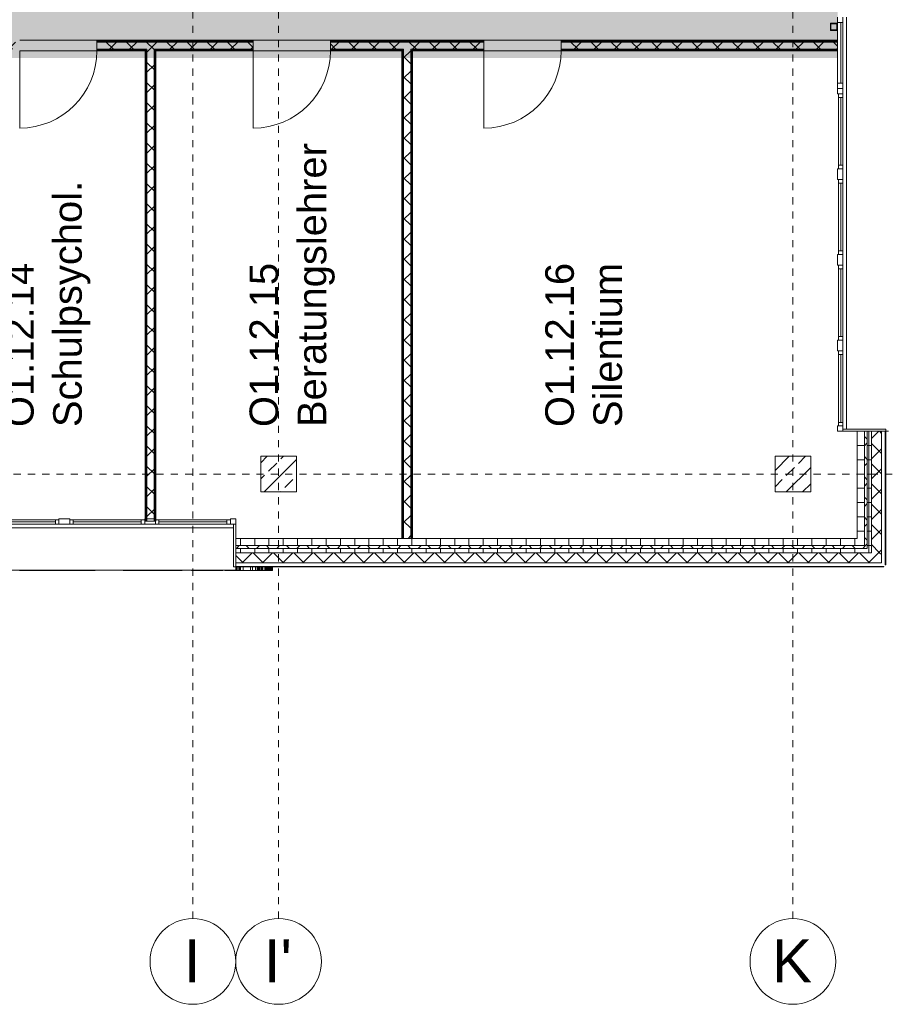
# Model space of a CAD drawing. Header units: metres. Extents: x -52 to 123, y -78 to 33.
# Tile 44 of 112: x 71 to 83, y -65 to -52. Entities that reach past the tile are written whole.
import ezdxf

# ---------------------------------------------------------------- set-up
doc = ezdxf.new("R2010")
doc.units = ezdxf.units.M
doc.linetypes.add('Rasterlinie', pattern=[0.019, 0.01, -0.003, 0.003, -0.003])
doc.linetypes.add('Über Schnittebene 1', pattern=[0.001, 0, -0.001])
for name, color, linetype, lineweight in [('A_Detailelemente', 7, 'Continuous', 9), ('A_Fassadenelemente', 7, 'Continuous', 9), ('A_Fassadenpfosten', 7, 'Continuous', 9), ('A_Fenster', 7, 'Continuous', 9), ('A_Geschossdecken', 7, 'Continuous', 9), ('A_Raster', 7, 'Continuous', 9), ('A_Räume_Beschriftung', 7, 'Continuous', 9), ('A_Tragwerksstützen', 7, 'Continuous', 9), ('A_Tragwerksstützen_Stahlbeton', 7, 'Continuous', 9), ('A_Türen', 7, 'Continuous', 9), ('A_Wände', 7, 'Continuous', 9), ('A_Wände_Schraffur', 7, 'Continuous', 18), ('Allgemeines Modell', 7, 'Continuous', 9)]:
    doc.layers.add(name, color=color, linetype=linetype, lineweight=lineweight)
doc.styles.add('Arial', font='arial.ttf', dxfattribs={"height": 0.6})
doc.styles.add('Arial_B', font='txt', dxfattribs={"height": 0.4})
pattern_1 = [(45, (1.421, 2.104), (-0.2283955, 0.2283955), []), (45, (1.649, 2.104), (-0.2283955, 0.2283955), [0.161, -0.081])]
pattern_2 = [(0, (1.421, 2.104), (0, 0.2), []), (90, (1.421, 2.104), (-0.2, 1e-17), [])]
pattern_3 = [(45, (1.421, 2.104), (-0.14142136, 0.14142136), []), (135, (1.421, 2.104), (-0.14142136, -0.14142136), [])]

# ---------------------------------------------------------------- blocks, each defined once
blk = doc.blocks.new('GSH_Fassade_Fenster_1flg - GSH_Fassade_Fenster_1flg-5999952-BS_Übersicht_O1_BRANDSCHUTZ')
at = {"layer": 'A_Fassadenelemente'}
for p, q in [((-0.525, 0.015), (-0.475, 0.015)), ((-0.525, -0.045), (-0.525, 0.015)), ((-0.475, 0.015), (0.475, 0.015)), ((-0.475, -0.045), (-0.475, 0.015)), ((0.525, 0.015), (0.475, 0.015)), ((0.475, -0.045), (0.475, 0.015)), ((0.525, -0.045), (0.525, 0.015)), ((-0.525, -0.045), (-0.475, -0.045)), ((0.475, -0.015), (-0.475, -0.015)), ((0.475, -0.045), (-0.475, -0.045)), ((0.525, -0.045), (0.475, -0.045))]:
    blk.add_line(p, q, dxfattribs=at)
blk = doc.blocks.new('Pfosten rechteckig - 150x75-1310572-BS_Übersicht_O1_BRANDSCHUTZ')
at = {"layer": 'A_Fassadenpfosten'}
for p, q in [((0.075, 0.06), (-0.075, 0.06)), ((-0.075, 0.06), (-0.075, -0.015)), ((0.075, 0.06), (0.075, -0.015)), ((-0.075, -0.015), (0.075, -0.015))]:
    blk.add_line(p, q, dxfattribs=at)
blk = doc.blocks.new('Pfosten rechteckig - 75x75_Links-2722237-BS_Übersicht_O1_BRANDSCHUTZ')
at = {"layer": 'A_Fassadenpfosten'}
for p, q in [((0, 0.06), (-0.075, 0.06)), ((-0.075, 0.06), (-0.075, -0.015)), ((0, 0.06), (0, -0.015)), ((-0.075, -0.015), (0, -0.015))]:
    blk.add_line(p, q, dxfattribs=at)
blk = doc.blocks.new('GSH_Tuer_I_1flg_SZ_OL - 1080x3200_2135_Voll-4240630-BS_Übersicht_O1_BRANDSCHUTZ')
at = {"layer": 'A_Türen'}
blk.add_line((0.54, 1.169), (0.54, 0.089), dxfattribs=at)
at = {"layer": 'A_Türen', "linetype": 'Über Schnittebene 1'}
for p, q in [((-0.54, 0.089), (0.54, 0.089)), ((-0.54, -0.061), (0.48, -0.061))]:
    blk.add_line(p, q, dxfattribs=at)
at = {"layer": 'A_Türen'}
blk.add_arc((0.54, 0.089), 1.08, 90, 180, dxfattribs=at)
blk = doc.blocks.new('GSH_Tuer_I_1flg_SZ_OL - 1080x3000_2135_Voll-6395013-BS_Übersicht_O1_BRANDSCHUTZ')
at = {"layer": 'A_Türen'}
blk.add_line((0.54, 1.169), (0.54, 0.089), dxfattribs=at)
at = {"layer": 'A_Türen', "linetype": 'Über Schnittebene 1'}
for p, q in [((-0.54, 0.089), (0.54, 0.089)), ((-0.54, -0.061), (0.48, -0.061))]:
    blk.add_line(p, q, dxfattribs=at)
at = {"layer": 'A_Türen'}
blk.add_arc((0.54, 0.089), 1.08, 90, 180, dxfattribs=at)
blk = doc.blocks.new('Pfosten rechteckig - 75x75_Recht-1405155-BS_Übersicht_O1_BRANDSCHUTZ')
at = {"layer": 'A_Fassadenpfosten'}
for p, q in [((0, 0.06), (-0.075, 0.06)), ((-0.075, 0.06), (-0.075, -0.015)), ((0, 0.06), (0, -0.015)), ((-0.075, -0.015), (0, -0.015))]:
    blk.add_line(p, q, dxfattribs=at)
blk = doc.blocks.new('Systemelement - Aluminium Blau_Fenster-6620886-BS_Übersicht_O1_BRANDSCHUTZ')
at = {"layer": 'A_Fassadenelemente'}
for p, q in [((-0.425, 0.015), (0.425, 0.015)), ((-0.425, -0.015), (-0.425, 0.015)), ((0.425, -0.015), (0.425, 0.015)), ((0.425, -0.015), (-0.425, -0.015))]:
    blk.add_line(p, q, dxfattribs=at)
blk = doc.blocks.new('Pfosten rechteckig - 90x75-V62-BS_Übersicht_O1_BRANDSCHUTZ')
at = {"layer": 'A_Fassadenpfosten'}
for p, q in [((82.581, -51.585), (82.581, -51.572)), ((82.581, -51.822), (82.581, -51.685)), ((82.581, -52.422), (82.581, -51.972))]:
    blk.add_line(p, q, dxfattribs=at)
blk = doc.blocks.new('Pfosten rechteckig - 75x75_Links-V63-BS_Übersicht_O1_BRANDSCHUTZ')
at = {"layer": 'A_Fassadenpfosten'}
for p, q in [((0, 0.06), (-0.075, 0.06)), ((-0.075, 0.06), (-0.075, -0.015)), ((0, 0.06), (0, -0.015)), ((-0.075, -0.015), (0, -0.015))]:
    blk.add_line(p, q, dxfattribs=at)
blk = doc.blocks.new('Pfosten rechteckig - 75x75_Links-V64-BS_Übersicht_O1_BRANDSCHUTZ')
at = {"layer": 'A_Fassadenpfosten'}
for p, q in [((0, 0.06), (-0.075, 0.06)), ((-0.075, 0.06), (-0.075, -0.015)), ((-0.075, -0.015), (0, -0.015))]:
    blk.add_line(p, q, dxfattribs=at)
blk = doc.blocks.new('Systemelement - GSH_Fassadenelement_169-169-169-5354076-BS_Übersicht_O1_BRANDSCHUTZ')
at = {"layer": 'A_Fassadenelemente'}
for p, q in [((-0.336, 0.06), (0.336, 0.06)), ((-0.336, 0.052), (-0.336, 0.06)), ((0.336, 0.052), (-0.336, 0.052)), ((0.336, 0.052), (0.336, 0.06))]:
    blk.add_line(p, q, dxfattribs=at)
blk = doc.blocks.new('Systemelement - GSH_Fassadenelement_169-169-169-5354077-BS_Übersicht_O1_BRANDSCHUTZ')
at = {"layer": 'A_Fassadenelemente'}
for p, q in [((-0.6, 0.06), (0.6, 0.06)), ((-0.6, 0.052), (-0.6, 0.06)), ((0.6, 0.052), (-0.6, 0.052)), ((0.6, 0.052), (0.6, 0.06))]:
    blk.add_line(p, q, dxfattribs=at)
blk = doc.blocks.new('Systemelement - GSH_Fassadenelement_169-169-169-6446674-BS_Übersicht_O1_BRANDSCHUTZ')
at = {"layer": 'A_Fassadenelemente'}
for p, q in [((-0.336, -0.052), (0.336, -0.052)), ((-0.336, -0.06), (-0.336, -0.052)), ((0.336, -0.06), (-0.336, -0.06)), ((0.336, -0.06), (0.336, -0.052))]:
    blk.add_line(p, q, dxfattribs=at)
blk = doc.blocks.new('Systemelement - GSH_Fassadenelement_169-169-169-6446675-BS_Übersicht_O1_BRANDSCHUTZ')
at = {"layer": 'A_Fassadenelemente'}
for p, q in [((-0.6, -0.052), (0.6, -0.052)), ((-0.6, -0.06), (-0.6, -0.052)), ((0.6, -0.06), (-0.6, -0.06)), ((0.6, -0.06), (0.6, -0.052))]:
    blk.add_line(p, q, dxfattribs=at)
blk = doc.blocks.new('Pfosten rechteckig - 75x75_Recht-V61-BS_Übersicht_O1_BRANDSCHUTZ')
at = {"layer": 'A_Fassadenpfosten'}
for p, q in [((0, 0.06), (-0.075, 0.06)), ((-0.075, 0.06), (-0.075, -0.015)), ((0, 0.06), (0, -0.015)), ((-0.075, -0.015), (0, -0.015))]:
    blk.add_line(p, q, dxfattribs=at)
blk = doc.blocks.new('Fensterbank1 - Fensterbank-6073046-BS_Übersicht_O1_BRANDSCHUTZ')
at = {"layer": 'A_Fenster'}
for p, q in [((82.707, -51.497), (82.707, -57.267)), ((83.296, -57.297), (83.256, -57.297)), ((74.126, -58.648), (37.031, -58.648)), ((36.956, -59.241), (74.156, -59.241)), ((74.156, -59.197), (74.156, -59.237)), ((74.156, -59.237), (74.156, -59.241))]:
    blk.add_line(p, q, dxfattribs=at)
blk = doc.blocks.new('Metal_Verkleidung - Metal_Verkleidung-6154593-BS_Übersicht_O1_BRANDSCHUTZ')
at = {"layer": 'A_Wände', "lineweight": 18}
for p, q in [((82.656, -57.267), (83.256, -57.267)), ((82.656, -57.297), (82.656, -57.267)), ((83.256, -57.297), (82.656, -57.297)), ((83.256, -57.297), (83.256, -57.267)), ((74.126, -59.197), (74.126, -58.597)), ((74.156, -58.597), (74.126, -58.597)), ((74.156, -58.597), (74.156, -59.197)), ((74.156, -59.197), (74.126, -59.197))]:
    blk.add_line(p, q, dxfattribs=at)
blk = doc.blocks.new('SHS Stütze _EN 10219-2_ - SHS 100 x 8-6617294-BS_Übersicht_O1_BRANDSCHUTZ')
at = {"layer": 'A_Tragwerksstützen'}
h = blk.add_hatch(dxfattribs=at)
h.set_pattern_fill('FP_92', color=256, style=0, pattern_type=2)
h.set_pattern_definition([(135, (-53.739, -81.11), (-0.502753, -0.502753), []), (135, (-54.501, -81.11), (-0.502753, -0.502753), [])])
h.paths.add_polyline_path([(0.05, -0.05), (0.05, 0.05), (-0.05, 0.05), (-0.05, -0.05)], flags=0)
h.paths.add_polyline_path([(0.042, 0.042), (0.042, -0.042), (-0.042, -0.042), (-0.042, 0.042)], flags=0)
for p, q in [((0.05, 0.05), (-0.05, 0.05)), ((-0.05, 0.05), (-0.05, -0.05)), ((-0.042, -0.042), (-0.042, 0.042)), ((-0.042, 0.042), (0.042, 0.042)), ((0.042, 0.042), (0.042, -0.042)), ((0.05, -0.05), (0.05, 0.05)), ((-0.05, -0.05), (0.05, -0.05)), ((0.042, -0.042), (-0.042, -0.042))]:
    blk.add_line(p, q, dxfattribs=at)
blk = doc.blocks.new('Raster - 3_0mm_mit Kreis-376402-BS_Übersicht_O1_BRANDSCHUTZ')
at = {"layer": 'A_Raster'}
blk.add_circle((0, 0), 0.003, dxfattribs=at)

msp = doc.modelspace()

# ---------------------------------------------------------------- hatches: boundary and pattern name
at = {"layer": 'A_Detailelemente', "true_color": 0xebdb14}
msp.add_hatch(color=40, dxfattribs=at).paths.add_polyline_path([(61.006, -52.072), (82.581, -52.072), (82.581, -51.822), (29.481, -51.822), (29.481, -41.357), (29.581, -41.357), (29.581, -41.277), (28.706, -41.277), (28.706, -40.447), (20.232, -40.447), (20.232, -40.647), (28.526, -40.647), (28.526, -41.457), (29.231, -41.457), (29.231, -52.072), (61.006, -52.072)], flags=0)
at = {"layer": 'A_Detailelemente', "true_color": 0xc2e2c4}
msp.add_hatch(color=254, dxfattribs=at).paths.add_polyline_path([(65.631, -51.822), (82.581, -51.822), (82.581, -49.572), (74.506, -49.572), (74.504, -41.357), (70.581, -41.357), (70.581, -49.572), (32.131, -49.572), (32.131, -41.357), (29.481, -41.357), (29.481, -51.822), (65.011, -51.822)], flags=0)
at = {"layer": 'A_Tragwerksstützen_Stahlbeton'}
h = msp.add_hatch(dxfattribs=at)
h.set_pattern_fill('FP_3', color=256, style=0, pattern_type=2)
h.set_pattern_definition(pattern_1)
h.paths.add_polyline_path([(75.006, -58.147), (75.006, -57.647), (74.506, -57.647), (74.506, -58.147), (74.764, -58.147)], flags=0)
h = msp.add_hatch(dxfattribs=at)
h.set_pattern_fill('FP_3', color=256, style=0, pattern_type=2)
h.set_pattern_definition(pattern_1)
h.paths.add_polyline_path([(82.079, -58.147), (82.206, -58.147), (82.206, -57.647), (81.706, -57.647), (81.706, -58.147)], flags=0)
at = {"layer": 'A_Wände_Schraffur', "lineweight": 9}
h = msp.add_hatch(dxfattribs=at)
h.set_pattern_fill('FP_2', color=256, style=0, pattern_type=2)
h.set_pattern_definition(pattern_3)
h.paths.add_polyline_path([(54.039, -51.947), (55.201, -51.947), (55.201, -51.847), (52.131, -51.847), (52.131, -51.947), (53.806, -51.947)], flags=0)
h.paths.add_polyline_path([(82.581, -51.947), (82.581, -51.847), (78.711, -51.847), (78.711, -51.947), (82.079, -51.947)], flags=0)
h.paths.add_polyline_path([(29.231, -51.947), (31.181, -51.947), (31.181, -51.847), (28.056, -51.847), (28.056, -51.947), (29.047, -51.947)], flags=0)
h.paths.add_polyline_path([(77.631, -51.947), (77.631, -51.847), (75.481, -51.847), (75.481, -51.947), (77.203, -51.947)], flags=0)
h.paths.add_polyline_path([(32.261, -51.947), (33.851, -51.947), (33.851, -51.847), (32.261, -51.847), (32.261, -51.901)], flags=0)
h.paths.add_polyline_path([(73.556, -51.947), (74.401, -51.947), (74.401, -51.847), (72.211, -51.847), (72.211, -51.947), (73.545, -51.947)], flags=0)
h.paths.add_polyline_path([(34.931, -51.947), (35.726, -51.947), (35.726, -51.847), (34.931, -51.847), (34.931, -51.937)], flags=0)
h.paths.add_polyline_path([(36.806, -51.947), (38.106, -51.947), (38.106, -51.847), (36.806, -51.847), (36.806, -51.901)], flags=0)
h.paths.add_polyline_path([(39.186, -51.947), (41.631, -51.947), (41.631, -51.847), (39.186, -51.847), (39.186, -51.912)], flags=0)
h.paths.add_polyline_path([(71.107, -51.947), (71.131, -51.947), (71.131, -51.847), (69.981, -51.847), (69.981, -51.947), (70.631, -51.947)], flags=0)
h.paths.add_polyline_path([(68.901, -51.947), (68.901, -51.847), (66.711, -51.847), (66.711, -51.947), (68.669, -51.947)], flags=0)
h.paths.add_polyline_path([(42.711, -51.947), (45.231, -51.947), (45.231, -51.847), (42.711, -51.847), (42.711, -51.916)], flags=0)
h.paths.add_polyline_path([(65.631, -51.947), (65.631, -51.847), (63.111, -51.847), (63.111, -51.947), (65.011, -51.947)], flags=0)
h.paths.add_polyline_path([(62.031, -51.947), (62.031, -51.847), (59.511, -51.847), (59.511, -51.947), (61.354, -51.947)], flags=0)
h.paths.add_polyline_path([(46.311, -51.947), (50.331, -51.947), (50.331, -51.847), (46.311, -51.847), (46.311, -51.93)], flags=0)
h.paths.add_polyline_path([(58.431, -51.947), (58.431, -51.847), (56.281, -51.847), (56.281, -51.947), (57.697, -51.947)], flags=0)
h = msp.add_hatch(dxfattribs=at)
h.set_pattern_fill('FP_2', color=256, style=0, pattern_type=2)
h.set_pattern_definition(pattern_3)
h.paths.add_polyline_path([(73.012, -58.554), (73.012, -51.947), (72.912, -51.947), (72.912, -58.554), (72.936, -58.554)], flags=0)
h = msp.add_hatch(dxfattribs=at)
h.set_pattern_fill('FP_2', color=256, style=0, pattern_type=2)
h.set_pattern_definition(pattern_3)
h.paths.add_polyline_path([(76.593, -58.797), (76.606, -58.797), (76.606, -51.947), (76.506, -51.947), (76.506, -58.797)], flags=0)
h = msp.add_hatch(dxfattribs=at)
h.set_pattern_fill('FP_1', color=256, style=0, pattern_type=2)
h.set_pattern_definition(pattern_2)
h.paths.add_polyline_path([(82.856, -58.797), (82.956, -58.797), (82.956, -57.297), (82.856, -57.297), (82.856, -58.757)], flags=0)
h = msp.add_hatch(dxfattribs=at)
h.set_pattern_fill('FP_2', color=256, style=0, pattern_type=2)
h.set_pattern_definition(pattern_3)
h.paths.add_polyline_path([(82.996, -58.897), (82.996, -57.297), (82.956, -57.297), (82.956, -58.897)], flags=0)
h = msp.add_hatch(dxfattribs=at)
h.set_pattern_fill('FP_1', color=256, style=0, pattern_type=2)
h.set_pattern_definition(pattern_2)
h.paths.add_polyline_path([(83.012, -58.937), (83.056, -58.937), (83.056, -57.297), (82.996, -57.297), (82.996, -58.937)], flags=0)
h = msp.add_hatch(dxfattribs=at)
h.set_pattern_fill('FP_2', color=256, style=0, pattern_type=2)
h.set_pattern_definition(pattern_3)
h.paths.add_polyline_path([(83.064, -58.997), (83.196, -58.997), (83.196, -57.297), (83.056, -57.297), (83.056, -58.997)], flags=0)
h = msp.add_hatch(dxfattribs=at)
h.set_pattern_fill('FP_1', color=256, style=0, pattern_type=2)
h.set_pattern_definition(pattern_2)
h.paths.add_polyline_path([(82.689, -58.897), (82.956, -58.897), (82.956, -58.797), (74.156, -58.797), (74.156, -58.897), (82.656, -58.897)], flags=0)
h.paths.add_polyline_path([(36.956, -58.897), (36.956, -58.797), (27.356, -58.797), (27.356, -58.897), (36.362, -58.897)], flags=0)
h = msp.add_hatch(dxfattribs=at)
h.set_pattern_fill('FP_2', color=256, style=0, pattern_type=2)
h.set_pattern_definition(pattern_3)
h.paths.add_polyline_path([(82.856, -58.937), (82.996, -58.937), (82.996, -58.897), (74.156, -58.897), (74.156, -58.937), (82.689, -58.937)], flags=0)
h.paths.add_polyline_path([(36.956, -58.937), (36.956, -58.897), (27.356, -58.897), (27.356, -58.937), (36.362, -58.937)], flags=0)
h = msp.add_hatch(dxfattribs=at)
h.set_pattern_fill('FP_1', color=256, style=0, pattern_type=2)
h.set_pattern_definition(pattern_2)
h.paths.add_polyline_path([(82.856, -58.997), (83.056, -58.997), (83.056, -58.937), (74.156, -58.937), (74.156, -58.997), (82.689, -58.997)], flags=0)
h.paths.add_polyline_path([(36.956, -58.997), (36.956, -58.937), (27.356, -58.937), (27.356, -58.997), (36.362, -58.997)], flags=0)
h = msp.add_hatch(dxfattribs=at)
h.set_pattern_fill('FP_2', color=256, style=0, pattern_type=2)
h.set_pattern_definition(pattern_3)
h.paths.add_polyline_path([(74.156, -59.137), (83.196, -59.137), (83.196, -58.997), (74.156, -58.997), (74.156, -59.132)], flags=0)
h.paths.add_polyline_path([(36.956, -59.137), (36.956, -58.997), (27.356, -58.997), (27.356, -59.137), (34.533, -59.137)], flags=0)

# ---------------------------------------------------------------- linework, layer by layer
at = {"layer": 'A_Geschossdecken'}
for p, q in [((71.131, -51.822), (72.211, -51.822)), ((74.401, -51.822), (75.481, -51.822)), ((77.631, -51.822), (78.711, -51.822)), ((72.211, -51.972), (71.131, -51.972)), ((75.481, -51.972), (74.401, -51.972)), ((78.711, -51.972), (77.631, -51.972))]:
    msp.add_line(p, q, dxfattribs=at)
at = {"layer": 'A_Raster', "linetype": 'Rasterlinie'}
for p, q in [((73.556, -64.12), (73.556, 31.557)), ((74.756, -64.12), (74.756, 31.557)), ((81.956, -64.12), (81.956, 31.557)), ((9.846, -57.897), (94.587, -57.897))]:
    msp.add_line(p, q, dxfattribs=at)
at = {"layer": 'A_Tragwerksstützen_Stahlbeton', "lineweight": 18}
for p, q in [((74.506, -58.147), (74.506, -57.647)), ((74.506, -57.647), (75.006, -57.647)), ((75.006, -58.147), (75.006, -57.647)), ((81.706, -58.147), (81.706, -57.647)), ((81.706, -57.647), (82.206, -57.647)), ((82.206, -58.147), (82.206, -57.647)), ((75.006, -58.147), (74.506, -58.147)), ((82.206, -58.147), (81.706, -58.147))]:
    msp.add_line(p, q, dxfattribs=at)
at = {"layer": 'A_Wände', "lineweight": 18}
for p, q in [((74.401, -51.822), (72.211, -51.822)), ((72.211, -51.822), (72.211, -51.972)), ((74.401, -51.822), (74.401, -51.972)), ((77.631, -51.822), (75.481, -51.822)), ((75.481, -51.822), (75.481, -51.972)), ((77.631, -51.822), (77.631, -51.972)), ((82.581, -51.822), (78.711, -51.822)), ((78.711, -51.822), (78.711, -51.972)), ((82.581, -51.822), (82.581, -51.972)), ((72.211, -51.972), (72.887, -51.972)), ((72.887, -58.554), (72.887, -51.972)), ((73.037, -51.972), (74.401, -51.972)), ((73.037, -51.972), (73.037, -58.554)), ((75.481, -51.972), (76.481, -51.972)), ((76.481, -58.797), (76.481, -51.972)), ((76.631, -51.972), (77.631, -51.972)), ((76.631, -51.972), (76.631, -58.797)), ((78.711, -51.972), (82.581, -51.972)), ((82.856, -58.797), (82.856, -57.297)), ((83.196, -57.297), (82.856, -57.297)), ((83.196, -57.297), (83.196, -59.137)), ((72.887, -58.554), (73.037, -58.554)), ((74.156, -58.797), (76.481, -58.797)), ((74.156, -58.797), (74.156, -59.137)), ((76.631, -58.797), (82.856, -58.797)), ((83.056, -58.997), (74.156, -58.997)), ((83.056, -58.937), (83.056, -58.997)), ((83.196, -59.137), (74.156, -59.137))]:
    msp.add_line(p, q, dxfattribs=at)
at = {"layer": 'A_Wände'}
for p, q in [((72.211, -51.834), (74.401, -51.834)), ((72.211, -51.847), (74.401, -51.847)), ((72.211, -51.947), (72.912, -51.947)), ((72.211, -51.959), (72.899, -51.959)), ((72.899, -58.554), (72.899, -51.959)), ((72.912, -58.554), (72.912, -51.947)), ((73.012, -51.947), (74.401, -51.947)), ((73.012, -58.554), (73.012, -51.947)), ((73.024, -51.959), (74.401, -51.959)), ((73.024, -58.554), (73.024, -51.959)), ((75.481, -51.834), (77.631, -51.834)), ((75.481, -51.847), (77.631, -51.847)), ((75.481, -51.947), (76.506, -51.947)), ((75.481, -51.959), (76.494, -51.959)), ((76.494, -58.797), (76.494, -51.959)), ((76.506, -58.797), (76.506, -51.947)), ((76.606, -51.947), (77.631, -51.947)), ((76.606, -58.797), (76.606, -51.947)), ((76.619, -51.959), (77.631, -51.959)), ((76.619, -58.797), (76.619, -51.959)), ((78.711, -51.834), (82.581, -51.834)), ((78.711, -51.847), (82.581, -51.847)), ((78.711, -51.947), (82.581, -51.947)), ((78.711, -51.959), (82.581, -51.959)), ((82.956, -57.297), (82.956, -58.897)), ((82.996, -57.297), (82.996, -58.937)), ((83.056, -57.297), (83.056, -58.937)), ((76.481, -58.797), (76.631, -58.797)), ((74.156, -58.897), (82.956, -58.897)), ((74.156, -58.937), (82.996, -58.937))]:
    msp.add_line(p, q, dxfattribs=at)
at = {"layer": 'Allgemeines Modell'}
for p, q in [((71.157, -59.247), (71.127, -59.247)), ((71.157, -59.24), (71.157, -59.247)), ((71.186, -59.247), (71.157, -59.247)), ((71.186, -59.24), (71.186, -59.247)), ((71.197, -59.247), (71.186, -59.247)), ((71.197, -59.24), (71.197, -59.247)), ((71.211, -59.247), (71.197, -59.247)), ((71.211, -59.24), (71.211, -59.247)), ((71.225, -59.247), (71.211, -59.247)), ((71.225, -59.24), (71.225, -59.247)), ((71.236, -59.247), (71.225, -59.247)), ((71.236, -59.24), (71.236, -59.247)), ((71.257, -59.247), (71.236, -59.247)), ((71.257, -59.24), (71.257, -59.247)), ((71.262, -59.247), (71.257, -59.247)), ((71.262, -59.24), (71.262, -59.247)), ((71.264, -59.247), (71.262, -59.247)), ((71.264, -59.24), (71.264, -59.247)), ((71.293, -59.247), (71.264, -59.247)), ((71.293, -59.24), (71.293, -59.247)), ((71.344, -59.247), (71.293, -59.247)), ((71.344, -59.24), (71.344, -59.247)), ((71.371, -59.247), (71.344, -59.247)), ((71.371, -59.24), (71.371, -59.247)), ((71.402, -59.247), (71.371, -59.247)), ((71.433, -59.247), (71.402, -59.247)), ((71.462, -59.247), (71.433, -59.247)), ((71.481, -59.247), (71.462, -59.247)), ((71.502, -59.247), (71.481, -59.247)), ((71.53, -59.247), (71.502, -59.247)), ((71.53, -59.24), (71.53, -59.247)), ((71.538, -59.247), (71.53, -59.247)), ((71.538, -59.24), (71.538, -59.247)), ((71.54, -59.247), (71.538, -59.247)), ((71.54, -59.24), (71.54, -59.247)), ((71.543, -59.247), (71.54, -59.247)), ((71.543, -59.24), (71.543, -59.247)), ((71.554, -59.247), (71.543, -59.247)), ((71.554, -59.24), (71.554, -59.247)), ((71.573, -59.247), (71.554, -59.247)), ((71.573, -59.24), (71.573, -59.247)), ((71.585, -59.247), (71.573, -59.247)), ((71.585, -59.24), (71.585, -59.247)), ((71.6, -59.247), (71.585, -59.247)), ((71.6, -59.24), (71.6, -59.247)), ((71.619, -59.247), (71.6, -59.247)), ((71.619, -59.24), (71.619, -59.247)), ((71.63, -59.247), (71.619, -59.247)), ((71.63, -59.24), (71.63, -59.247)), ((71.636, -59.247), (71.63, -59.247)), ((71.636, -59.24), (71.636, -59.247)), ((71.637, -59.247), (71.636, -59.247)), ((71.637, -59.24), (71.637, -59.247)), ((71.668, -59.247), (71.637, -59.247)), ((71.71, -59.247), (71.668, -59.247)), ((71.71, -59.24), (71.71, -59.247)), ((71.742, -59.247), (71.71, -59.247)), ((71.773, -59.247), (71.742, -59.247)), ((71.773, -59.24), (71.773, -59.247)), ((71.806, -59.247), (71.773, -59.247)), ((71.806, -59.24), (71.806, -59.247)), ((71.842, -59.247), (71.806, -59.247)), ((71.842, -59.24), (71.842, -59.247)), ((71.861, -59.247), (71.842, -59.247)), ((71.861, -59.24), (71.861, -59.247)), ((71.882, -59.247), (71.861, -59.247)), ((71.882, -59.24), (71.882, -59.247)), ((71.894, -59.247), (71.882, -59.247)), ((71.894, -59.24), (71.894, -59.247)), ((71.901, -59.247), (71.894, -59.247)), ((71.901, -59.24), (71.901, -59.247)), ((71.905, -59.247), (71.901, -59.247)), ((71.905, -59.24), (71.905, -59.247)), ((71.911, -59.247), (71.905, -59.247)), ((71.911, -59.24), (71.911, -59.247)), ((71.924, -59.247), (71.911, -59.247)), ((71.924, -59.24), (71.924, -59.247)), ((71.94, -59.247), (71.924, -59.247)), ((71.94, -59.24), (71.94, -59.247)), ((71.961, -59.247), (71.94, -59.247)), ((71.961, -59.24), (71.961, -59.247)), ((71.988, -59.247), (71.961, -59.247)), ((71.988, -59.24), (71.988, -59.247)), ((72.02, -59.247), (71.988, -59.247)), ((72.02, -59.24), (72.02, -59.247)), ((72.059, -59.247), (72.02, -59.247)), ((72.059, -59.24), (72.059, -59.247)), ((72.091, -59.247), (72.059, -59.247)), ((72.091, -59.24), (72.091, -59.247)), ((72.123, -59.247), (72.091, -59.247)), ((72.123, -59.24), (72.123, -59.247)), ((72.159, -59.247), (72.123, -59.247)), ((72.159, -59.24), (72.159, -59.247)), ((72.169, -59.247), (72.159, -59.247)), ((72.169, -59.24), (72.169, -59.247)), ((72.177, -59.247), (72.169, -59.247)), ((72.177, -59.24), (72.177, -59.247)), ((72.184, -59.247), (72.177, -59.247)), ((72.184, -59.24), (72.184, -59.247)), ((72.188, -59.247), (72.184, -59.247)), ((72.188, -59.247), (72.188, -59.24)), ((72.578, -59.24), (72.578, -59.247)), ((72.581, -59.247), (72.578, -59.247)), ((72.581, -59.24), (72.581, -59.247)), ((72.589, -59.247), (72.581, -59.247)), ((72.589, -59.24), (72.589, -59.247)), ((72.618, -59.247), (72.589, -59.247)), ((72.618, -59.24), (72.618, -59.247)), ((72.628, -59.247), (72.618, -59.247)), ((72.628, -59.24), (72.628, -59.247)), ((72.646, -59.247), (72.628, -59.247)), ((72.646, -59.24), (72.646, -59.247)), ((72.678, -59.247), (72.646, -59.247)), ((72.678, -59.24), (72.678, -59.247)), ((72.721, -59.247), (72.678, -59.247)), ((72.721, -59.24), (72.721, -59.247)), ((72.771, -59.247), (72.721, -59.247)), ((72.771, -59.24), (72.771, -59.247)), ((72.794, -59.247), (72.771, -59.247)), ((72.811, -59.247), (72.794, -59.247)), ((72.811, -59.24), (72.811, -59.247)), ((72.827, -59.247), (72.811, -59.247)), ((72.848, -59.247), (72.827, -59.247)), ((72.86, -59.247), (72.848, -59.247)), ((72.877, -59.247), (72.86, -59.247)), ((72.894, -59.247), (72.877, -59.247)), ((72.908, -59.247), (72.894, -59.247)), ((72.923, -59.247), (72.908, -59.247)), ((72.945, -59.247), (72.923, -59.247)), ((72.945, -59.24), (72.945, -59.247)), ((72.961, -59.247), (72.945, -59.247)), ((72.961, -59.24), (72.961, -59.247)), ((72.993, -59.247), (72.961, -59.247)), ((72.993, -59.24), (72.993, -59.247)), ((73.031, -59.247), (72.993, -59.247)), ((73.031, -59.24), (73.031, -59.247)), ((73.059, -59.247), (73.031, -59.247)), ((73.059, -59.24), (73.059, -59.247)), ((73.083, -59.247), (73.059, -59.247)), ((73.083, -59.24), (73.083, -59.247)), ((73.103, -59.247), (73.083, -59.247)), ((73.103, -59.24), (73.103, -59.247)), ((73.112, -59.247), (73.103, -59.247)), ((73.112, -59.24), (73.112, -59.247)), ((73.12, -59.247), (73.112, -59.247)), ((73.12, -59.24), (73.12, -59.247)), ((73.142, -59.247), (73.12, -59.247)), ((73.142, -59.24), (73.142, -59.247)), ((73.154, -59.247), (73.142, -59.247)), ((73.154, -59.24), (73.154, -59.247)), ((73.16, -59.247), (73.154, -59.247)), ((73.16, -59.24), (73.16, -59.247)), ((73.162, -59.247), (73.16, -59.247)), ((73.162, -59.24), (73.162, -59.247)), ((73.195, -59.247), (73.162, -59.247)), ((73.195, -59.24), (73.195, -59.247)), ((73.219, -59.247), (73.195, -59.247)), ((73.219, -59.24), (73.219, -59.247)), ((73.247, -59.247), (73.219, -59.247)), ((73.274, -59.247), (73.247, -59.247)), ((73.292, -59.247), (73.274, -59.247)), ((73.292, -59.24), (73.292, -59.247)), ((73.31, -59.247), (73.292, -59.247)), ((73.31, -59.24), (73.31, -59.247)), ((73.334, -59.247), (73.31, -59.247)), ((73.334, -59.24), (73.334, -59.247)), ((73.372, -59.247), (73.334, -59.247)), ((73.372, -59.24), (73.372, -59.247)), ((73.397, -59.247), (73.372, -59.247)), ((73.397, -59.24), (73.397, -59.247)), ((73.405, -59.247), (73.397, -59.247)), ((73.405, -59.247), (73.405, -59.24)), ((73.535, -59.24), (73.535, -59.247)), ((73.537, -59.247), (73.535, -59.247)), ((73.537, -59.24), (73.537, -59.247)), ((73.542, -59.247), (73.537, -59.247)), ((73.542, -59.24), (73.542, -59.247)), ((73.547, -59.247), (73.542, -59.247)), ((73.547, -59.24), (73.547, -59.247)), ((73.553, -59.247), (73.547, -59.247)), ((73.553, -59.24), (73.553, -59.247)), ((73.564, -59.247), (73.553, -59.247)), ((73.564, -59.24), (73.564, -59.247)), ((73.579, -59.247), (73.564, -59.247)), ((73.579, -59.24), (73.579, -59.247)), ((73.596, -59.247), (73.579, -59.247)), ((73.596, -59.24), (73.596, -59.247)), ((73.612, -59.247), (73.596, -59.247)), ((73.612, -59.24), (73.612, -59.247)), ((73.625, -59.247), (73.612, -59.247)), ((73.625, -59.24), (73.625, -59.247)), ((73.637, -59.247), (73.625, -59.247)), ((73.637, -59.24), (73.637, -59.247)), ((73.645, -59.247), (73.637, -59.247)), ((73.645, -59.24), (73.645, -59.247)), ((73.648, -59.247), (73.645, -59.247)), ((73.648, -59.24), (73.648, -59.247)), ((73.658, -59.247), (73.648, -59.247)), ((73.658, -59.24), (73.658, -59.247)), ((73.677, -59.247), (73.658, -59.247)), ((73.677, -59.24), (73.677, -59.247)), ((73.701, -59.247), (73.677, -59.247)), ((73.701, -59.24), (73.701, -59.247)), ((73.73, -59.247), (73.701, -59.247)), ((73.73, -59.24), (73.73, -59.247)), ((73.763, -59.247), (73.73, -59.247)), ((73.763, -59.24), (73.763, -59.247)), ((73.8, -59.247), (73.763, -59.247)), ((73.8, -59.24), (73.8, -59.247)), ((73.84, -59.247), (73.8, -59.247)), ((73.84, -59.24), (73.84, -59.247)), ((73.861, -59.247), (73.84, -59.247)), ((73.861, -59.24), (73.861, -59.247)), ((73.882, -59.247), (73.861, -59.247)), ((73.882, -59.24), (73.882, -59.247)), ((73.904, -59.247), (73.882, -59.247)), ((73.904, -59.24), (73.904, -59.247)), ((73.922, -59.247), (73.904, -59.247)), ((73.922, -59.24), (73.922, -59.247)), ((73.938, -59.247), (73.922, -59.247)), ((73.938, -59.24), (73.938, -59.247)), ((73.951, -59.247), (73.938, -59.247)), ((73.951, -59.24), (73.951, -59.247)), ((73.961, -59.247), (73.951, -59.247)), ((73.961, -59.24), (73.961, -59.247)), ((73.968, -59.247), (73.961, -59.247)), ((73.968, -59.24), (73.968, -59.247)), ((73.973, -59.247), (73.968, -59.247)), ((73.973, -59.247), (73.973, -59.24)), ((74.005, -59.24), (74.005, -59.247)), ((74.009, -59.247), (74.005, -59.247)), ((74.009, -59.24), (74.009, -59.247)), ((74.018, -59.247), (74.009, -59.247)), ((74.018, -59.24), (74.018, -59.247)), ((74.03, -59.247), (74.018, -59.247)), ((74.03, -59.24), (74.03, -59.247)), ((74.043, -59.247), (74.03, -59.247)), ((74.043, -59.24), (74.043, -59.247)), ((74.061, -59.247), (74.043, -59.247)), ((74.061, -59.24), (74.061, -59.247)), ((74.076, -59.247), (74.061, -59.247)), ((74.076, -59.24), (74.076, -59.247)), ((74.099, -59.247), (74.076, -59.247)), ((74.099, -59.24), (74.099, -59.247)), ((74.105, -59.247), (74.099, -59.247)), ((74.105, -59.24), (74.105, -59.247)), ((74.111, -59.247), (74.105, -59.247)), ((74.111, -59.24), (74.111, -59.247)), ((74.119, -59.247), (74.111, -59.247)), ((74.119, -59.24), (74.119, -59.247)), ((74.126, -59.247), (74.119, -59.247)), ((74.133, -59.247), (74.126, -59.247)), ((74.138, -59.247), (74.133, -59.247)), ((74.138, -59.24), (74.138, -59.247)), ((74.145, -59.247), (74.138, -59.247)), ((74.145, -59.24), (74.145, -59.247)), ((74.155, -59.247), (74.145, -59.247)), ((74.155, -59.24), (74.155, -59.247)), ((74.168, -59.247), (74.155, -59.247)), ((74.168, -59.197), (74.168, -59.247)), ((74.183, -59.247), (74.168, -59.247)), ((74.183, -59.197), (74.183, -59.247)), ((74.202, -59.247), (74.183, -59.247)), ((74.202, -59.197), (74.202, -59.247)), ((74.215, -59.247), (74.202, -59.247)), ((74.215, -59.197), (74.215, -59.247)), ((74.221, -59.247), (74.215, -59.247)), ((74.221, -59.197), (74.221, -59.247)), ((74.223, -59.247), (74.221, -59.247)), ((74.223, -59.197), (74.223, -59.247)), ((74.261, -59.247), (74.223, -59.247)), ((74.261, -59.197), (74.261, -59.247)), ((74.319, -59.247), (74.261, -59.247)), ((74.36, -59.247), (74.319, -59.247)), ((74.36, -59.197), (74.36, -59.247)), ((74.391, -59.247), (74.36, -59.247)), ((74.391, -59.197), (74.391, -59.247)), ((74.43, -59.247), (74.391, -59.247)), ((74.43, -59.197), (74.43, -59.247)), ((74.456, -59.247), (74.43, -59.247)), ((74.456, -59.197), (74.456, -59.247)), ((74.471, -59.247), (74.456, -59.247)), ((74.471, -59.197), (74.471, -59.247)), ((74.476, -59.247), (74.471, -59.247)), ((74.476, -59.247), (74.476, -59.197)), ((74.48, -59.247), (74.476, -59.247)), ((74.48, -59.197), (74.48, -59.247)), ((74.494, -59.247), (74.48, -59.247)), ((74.494, -59.197), (74.494, -59.247)), ((74.512, -59.247), (74.494, -59.247)), ((74.512, -59.197), (74.512, -59.247)), ((74.525, -59.247), (74.512, -59.247)), ((74.525, -59.197), (74.525, -59.247)), ((74.528, -59.247), (74.525, -59.247)), ((74.528, -59.197), (74.528, -59.247)), ((74.537, -59.247), (74.528, -59.247)), ((74.537, -59.197), (74.537, -59.247)), ((74.549, -59.247), (74.537, -59.247)), ((74.561, -59.247), (74.549, -59.247)), ((74.561, -59.197), (74.561, -59.247)), ((74.57, -59.247), (74.561, -59.247)), ((74.57, -59.197), (74.57, -59.247)), ((74.573, -59.247), (74.57, -59.247)), ((74.573, -59.197), (74.573, -59.247)), ((74.577, -59.247), (74.573, -59.247)), ((74.577, -59.197), (74.577, -59.247)), ((74.586, -59.247), (74.577, -59.247)), ((74.586, -59.197), (74.586, -59.247)), ((74.595, -59.247), (74.586, -59.247)), ((74.595, -59.197), (74.595, -59.247)), ((74.608, -59.247), (74.595, -59.247)), ((74.608, -59.197), (74.608, -59.247)), ((74.623, -59.247), (74.608, -59.247)), ((74.623, -59.197), (74.623, -59.247)), ((74.635, -59.247), (74.623, -59.247)), ((74.635, -59.197), (74.635, -59.247)), ((74.646, -59.247), (74.635, -59.247)), ((74.646, -59.197), (74.646, -59.247)), ((74.658, -59.247), (74.646, -59.247)), ((74.658, -59.197), (74.658, -59.247)), ((74.667, -59.247), (74.658, -59.247)), ((74.667, -59.197), (74.667, -59.247)), ((74.671, -59.247), (74.667, -59.247)), ((74.671, -59.247), (74.671, -59.197))]:
    msp.add_line(p, q, dxfattribs=at)

# ---------------------------------------------------------------- block references
at = {"layer": 'A_Fassadenelemente'}
for name, p, rotation in [('Systemelement - Aluminium Blau_Fenster-6620886-BS_Übersicht_O1_BRANDSCHUTZ', (82.641, -51.997), 270), ('GSH_Fassade_Fenster_1flg - GSH_Fassade_Fenster_1flg-5999952-BS_Übersicht_O1_BRANDSCHUTZ', (82.641, -53.097), 270), ('GSH_Fassade_Fenster_1flg - GSH_Fassade_Fenster_1flg-5999952-BS_Übersicht_O1_BRANDSCHUTZ', (82.641, -54.297), 270), ('GSH_Fassade_Fenster_1flg - GSH_Fassade_Fenster_1flg-5999952-BS_Übersicht_O1_BRANDSCHUTZ', (82.641, -55.497), 270), ('GSH_Fassade_Fenster_1flg - GSH_Fassade_Fenster_1flg-5999952-BS_Übersicht_O1_BRANDSCHUTZ', (82.641, -56.697), 270), ('Systemelement - GSH_Fassadenelement_169-169-169-6446675-BS_Übersicht_O1_BRANDSCHUTZ', (83.196, -57.897), 90), ('GSH_Fassade_Fenster_1flg - GSH_Fassade_Fenster_1flg-5999952-BS_Übersicht_O1_BRANDSCHUTZ', (71.156, -58.582), 180), ('GSH_Fassade_Fenster_1flg - GSH_Fassade_Fenster_1flg-5999952-BS_Übersicht_O1_BRANDSCHUTZ', (72.356, -58.582), 180), ('GSH_Fassade_Fenster_1flg - GSH_Fassade_Fenster_1flg-5999952-BS_Übersicht_O1_BRANDSCHUTZ', (73.556, -58.582), 180), ('Systemelement - GSH_Fassadenelement_169-169-169-6446674-BS_Übersicht_O1_BRANDSCHUTZ', (83.196, -58.833), 90), ('Systemelement - GSH_Fassadenelement_169-169-169-5354077-BS_Übersicht_O1_BRANDSCHUTZ', (74.756, -59.137), 180), ('Systemelement - GSH_Fassadenelement_169-169-169-5354077-BS_Übersicht_O1_BRANDSCHUTZ', (75.956, -59.137), 180), ('Systemelement - GSH_Fassadenelement_169-169-169-5354077-BS_Übersicht_O1_BRANDSCHUTZ', (77.156, -59.137), 180), ('Systemelement - GSH_Fassadenelement_169-169-169-5354077-BS_Übersicht_O1_BRANDSCHUTZ', (78.356, -59.137), 180), ('Systemelement - GSH_Fassadenelement_169-169-169-5354077-BS_Übersicht_O1_BRANDSCHUTZ', (79.556, -59.137), 180), ('Systemelement - GSH_Fassadenelement_169-169-169-5354077-BS_Übersicht_O1_BRANDSCHUTZ', (80.756, -59.137), 180), ('Systemelement - GSH_Fassadenelement_169-169-169-5354077-BS_Übersicht_O1_BRANDSCHUTZ', (81.956, -59.137), 180), ('Systemelement - GSH_Fassadenelement_169-169-169-5354076-BS_Übersicht_O1_BRANDSCHUTZ', (82.892, -59.137), 180)]:
    msp.add_blockref(name, p, dxfattribs=dict(at, rotation=rotation))
at = {"layer": 'A_Fassadenpfosten', "rotation": 90}
for name, p in [('Pfosten rechteckig - 75x75_Links-V64-BS_Übersicht_O1_BRANDSCHUTZ', (82.641, -51.497)), ('Pfosten rechteckig - 75x75_Recht-1405155-BS_Übersicht_O1_BRANDSCHUTZ', (82.641, -52.497))]:
    msp.add_blockref(name, p, dxfattribs=at)
at = {"layer": 'A_Fassadenpfosten'}
for name, p in [('Pfosten rechteckig - 90x75-V62-BS_Übersicht_O1_BRANDSCHUTZ', (0, 0)), ('Pfosten rechteckig - 75x75_Links-2722237-BS_Übersicht_O1_BRANDSCHUTZ', (74.156, -58.582))]:
    msp.add_blockref(name, p, dxfattribs=at)
at = {"layer": 'A_Fassadenpfosten', "extrusion": (0, 0, -1), "rotation": 270}
for name, p in [('Pfosten rechteckig - 75x75_Links-V63-BS_Übersicht_O1_BRANDSCHUTZ', (-82.641, -52.497)), ('Pfosten rechteckig - 150x75-1310572-BS_Übersicht_O1_BRANDSCHUTZ', (-82.641, -53.697)), ('Pfosten rechteckig - 150x75-1310572-BS_Übersicht_O1_BRANDSCHUTZ', (-82.641, -54.897)), ('Pfosten rechteckig - 150x75-1310572-BS_Übersicht_O1_BRANDSCHUTZ', (-82.641, -56.097)), ('Pfosten rechteckig - 75x75_Recht-V61-BS_Übersicht_O1_BRANDSCHUTZ', (-82.641, -57.297))]:
    msp.add_blockref(name, p, dxfattribs=at)
at = {"layer": 'A_Fassadenpfosten', "extrusion": (0, 0, -1)}
for p in [(-71.756, -58.582), (-72.956, -58.582)]:
    msp.add_blockref('Pfosten rechteckig - 150x75-1310572-BS_Übersicht_O1_BRANDSCHUTZ', p, dxfattribs=at)
at = {"layer": 'A_Fenster'}
msp.add_blockref('Fensterbank1 - Fensterbank-6073046-BS_Übersicht_O1_BRANDSCHUTZ', (0, 0), dxfattribs=at)
at = {"layer": 'A_Raster', "xscale": 199.9999999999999, "yscale": 199.9999999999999, "zscale": 199.9999999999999}
for p in [(73.556, -64.72), (74.756, -64.72), (81.956, -64.72)]:
    msp.add_blockref('Raster - 3_0mm_mit Kreis-376402-BS_Übersicht_O1_BRANDSCHUTZ', p, dxfattribs=at)
at = {"layer": 'A_Tragwerksstützen', "rotation": 269.9999999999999}
msp.add_blockref('SHS Stütze _EN 10219-2_ - SHS 100 x 8-6617294-BS_Übersicht_O1_BRANDSCHUTZ', (82.531, -51.635), dxfattribs=at)
at = {"layer": 'A_Türen', "rotation": 180}
for name, p in [('GSH_Tuer_I_1flg_SZ_OL - 1080x3000_2135_Voll-6395013-BS_Übersicht_O1_BRANDSCHUTZ', (71.671, -51.883)), ('GSH_Tuer_I_1flg_SZ_OL - 1080x3200_2135_Voll-4240630-BS_Übersicht_O1_BRANDSCHUTZ', (74.941, -51.883)), ('GSH_Tuer_I_1flg_SZ_OL - 1080x3000_2135_Voll-6395013-BS_Übersicht_O1_BRANDSCHUTZ', (78.171, -51.883))]:
    msp.add_blockref(name, p, dxfattribs=at)
at = {"layer": 'A_Wände', "lineweight": 18}
msp.add_blockref('Metal_Verkleidung - Metal_Verkleidung-6154593-BS_Übersicht_O1_BRANDSCHUTZ', (0, 0), dxfattribs=at)

# ---------------------------------------------------------------- texts
at = {"layer": 'A_Raster', "char_height": 0.6, "attachment_point": 1, "style": 'Arial'}
for s, insert, width in [('I', (73.428, -64.412), 0.28861), ("I'", (74.549, -64.412), 0.48101), ('K', (81.663, -64.412), 0.68945)]:
    msp.add_mtext(s, dxfattribs=dict(at, insert=insert, width=width))
at = {"layer": 'A_Räume_Beschriftung', "char_height": 0.4, "attachment_point": 1, "rotation": 90, "style": 'Arial_B'}
for s, insert, width in [('Beratungslehrer', (75.023, -57.238), 5.3232), ('Schulpsychol.', (71.6, -57.238), 4.66582), ('Silentium', (79.163, -57.238), 3.09451), ('O1.12.14', (70.926, -57.238), 2.83797), ('O1.12.15', (74.349, -57.238), 2.83797), ('O1.12.16', (78.489, -57.238), 2.83797)]:
    msp.add_mtext(s, dxfattribs=dict(at, insert=insert, width=width))

doc.saveas('drawing.dxf')
